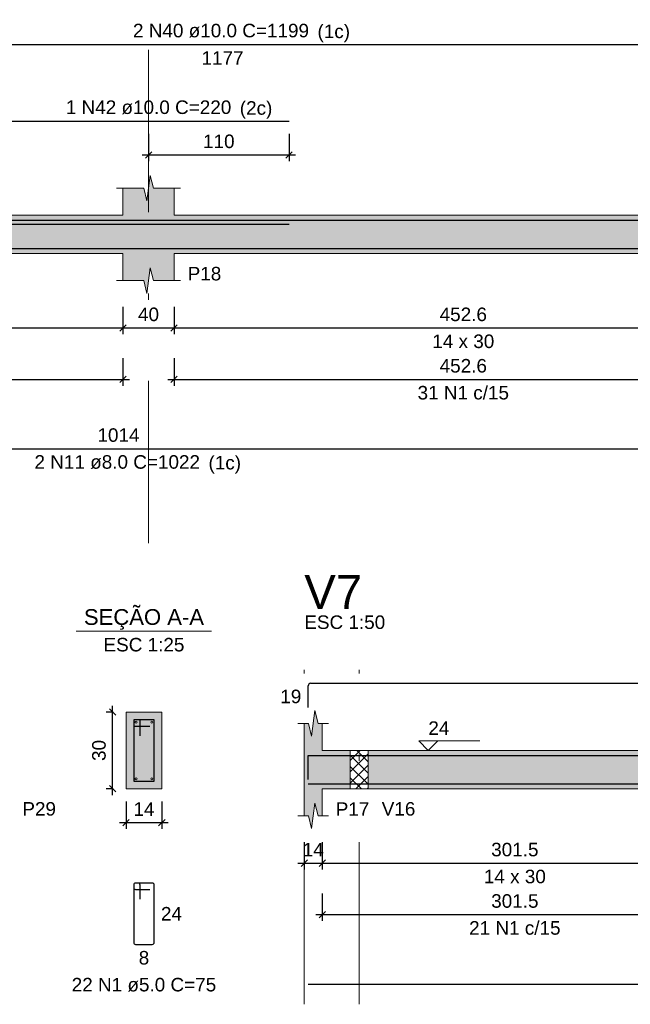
# Model space of a CAD drawing. Header units: millimetres. Extents: x 1434 to 2277, y -793 to -278.
# Tile 72 of 111: x 1735 to 1745, y -379 to -364. Entities that reach past the tile are written whole.
import ezdxf

# ---------------------------------------------------------------- set-up
doc = ezdxf.new("R2010")
doc.units = ezdxf.units.MM
doc.linetypes.add('DASHDOT', pattern=[25.4, 12.7, -6.35, 0, -6.35])
for name, color, linetype, lineweight in [('Descrição da armadura', 7, 'Continuous', 5), ('DT-Barras na forma', 1, 'Continuous', 30), ('DT-Barras no corte', 5, 'Continuous', 5), ('DT-Barras rebatidas', 1, 'Continuous', 30), ('DT-Cotas', 9, 'Continuous', 5), ('DT-Forma', 5, 'Continuous', 5), ('DT-Hachura forma vigas', 252, 'Continuous', 5), ('DT-Hachura intersecção vigas', 9, 'Continuous', 5), ('DT-Hachura seção vigas', 252, 'Continuous', 5), ('DT-Pontilhado', 9, 'DASHDOT', 5), ('DT-Textos', 7, 'Continuous', 5), ('DT-Título', 250, 'Continuous', 20), ('Textos armaduras', 7, 'Continuous', 5)]:
    doc.layers.add(name, color=color, linetype=linetype, lineweight=lineweight)
doc.styles.add('ARIAL', font='arial.ttf')
doc.styles.get("Standard").update_dxf_attribs({"font": 'arial.ttf'})
doc.dimstyles.new('UM_25.000000', dxfattribs={"dimtxt": 0.18, "dimasz": 0.1, "dimexe": 0.1, "dimexo": 0.2, "dimgap": 0, "dimtad": 1, "dimtih": 1, "dimtoh": 1, "dimdec": 1, "dimlfac": 25, "dimzin": 0, "dimdsep": 46, "dimtxsty": 'Standard', "dimcen": 0.09, "dimdle": 0.1, "dimadec": 1, "dimazin": 2, "dimtfac": 1, "dimtdec": 4, "dimtofl": 0, "dimtmove": 0, "dimatfit": 3, "dimfxl": 1, "dimtolj": 1, "dimarcsym": 0})
doc.dimstyles.new('UM_50.000000', dxfattribs={"dimtxt": 0.18, "dimasz": 0.1, "dimexe": 0.1, "dimexo": 0.2, "dimgap": 0, "dimtad": 1, "dimtih": 1, "dimtoh": 1, "dimdec": 1, "dimlfac": 50, "dimzin": 0, "dimdsep": 46, "dimtxsty": 'Standard', "dimcen": 0.09, "dimdle": 0.1, "dimadec": 1, "dimazin": 2, "dimtfac": 1, "dimtdec": 4, "dimtofl": 0, "dimtmove": 0, "dimatfit": 3, "dimfxl": 1, "dimtolj": 1, "dimarcsym": 0})

# ---------------------------------------------------------------- blocks, each defined once
blk = doc.blocks.new('_Oblique')
at = {"color": 0, "linetype": 'ByBlock', "lineweight": -2}
blk.add_line((-0.5, -0.5), (0.5, 0.5), dxfattribs=at)
blk = doc.blocks.new('*D394')
at = {"layer": 'DT-Cotas', "color": 0, "lineweight": -2, "transparency": 16777216}
for p, q in [((1728.187, -368.448), (1728.187, -368.877)), ((1736.978, -368.448), (1736.978, -368.877)), ((1728.087, -368.777), (1737.078, -368.777))]:
    blk.add_line(p, q, dxfattribs=at)
at = {"layer": 'DT-Cotas', "color": 0, "lineweight": -2, "transparency": 16777216, "xscale": 0.1, "yscale": 0.1, "zscale": 0.1, "rotation": 180}
blk.add_blockref('_Oblique', (1728.187, -368.777), dxfattribs=at)
at = {"layer": 'DT-Cotas', "color": 0, "lineweight": -2, "transparency": 16777216, "xscale": 0.1, "yscale": 0.1, "zscale": 0.1}
blk.add_blockref('_Oblique', (1736.978, -368.777), dxfattribs=at)
at = {"layer": 'DT-Cotas', "color": 7, "transparency": 16777216, "insert": (1732.583, -368.566), "char_height": 0.2118, "attachment_point": 5, "rotation": 0.0057, "style": 'ARIAL'}
blk.add_mtext('\\A1;439.6', dxfattribs=at)
blk = doc.blocks.new('*D395')
at = {"layer": 'DT-Cotas', "color": 0, "lineweight": -2, "transparency": 16777216}
for p, q in [((1736.978, -368.448), (1736.978, -368.877)), ((1737.778, -368.448), (1737.778, -368.877)), ((1736.878, -368.777), (1737.878, -368.777))]:
    blk.add_line(p, q, dxfattribs=at)
at = {"layer": 'DT-Cotas', "color": 0, "lineweight": -2, "transparency": 16777216, "xscale": 0.1, "yscale": 0.1, "zscale": 0.1, "rotation": 180}
blk.add_blockref('_Oblique', (1736.978, -368.777), dxfattribs=at)
at = {"layer": 'DT-Cotas', "color": 0, "lineweight": -2, "transparency": 16777216, "xscale": 0.1, "yscale": 0.1, "zscale": 0.1}
blk.add_blockref('_Oblique', (1737.778, -368.777), dxfattribs=at)
at = {"layer": 'DT-Cotas', "color": 7, "transparency": 16777216, "insert": (1737.378, -368.566), "char_height": 0.2118, "attachment_point": 5, "rotation": 0.0057, "style": 'ARIAL'}
blk.add_mtext('\\A1;40', dxfattribs=at)
blk = doc.blocks.new('*D396')
at = {"layer": 'DT-Cotas', "color": 0, "lineweight": -2, "transparency": 16777216}
for p, q in [((1737.778, -368.448), (1737.778, -368.877)), ((1746.83, -368.448), (1746.83, -368.877)), ((1737.678, -368.777), (1746.93, -368.777))]:
    blk.add_line(p, q, dxfattribs=at)
at = {"layer": 'DT-Cotas', "color": 0, "lineweight": -2, "transparency": 16777216, "xscale": 0.1, "yscale": 0.1, "zscale": 0.1, "rotation": 180}
blk.add_blockref('_Oblique', (1737.778, -368.777), dxfattribs=at)
at = {"layer": 'DT-Cotas', "color": 0, "lineweight": -2, "transparency": 16777216, "xscale": 0.1, "yscale": 0.1, "zscale": 0.1}
blk.add_blockref('_Oblique', (1746.83, -368.777), dxfattribs=at)
at = {"layer": 'DT-Cotas', "color": 7, "transparency": 16777216, "insert": (1742.304, -368.566), "char_height": 0.2118, "attachment_point": 5, "rotation": 0.0057, "style": 'ARIAL'}
blk.add_mtext('\\A1;452.6', dxfattribs=at)
blk = doc.blocks.new('*D403')
at = {"layer": 'DT-Cotas', "color": 0, "lineweight": -2, "transparency": 16777216}
for p, q in [((1728.187, -369.253), (1728.187, -369.682)), ((1736.978, -369.253), (1736.978, -369.682)), ((1728.087, -369.582), (1737.078, -369.582))]:
    blk.add_line(p, q, dxfattribs=at)
at = {"layer": 'DT-Cotas', "color": 0, "lineweight": -2, "transparency": 16777216, "xscale": 0.1, "yscale": 0.1, "zscale": 0.1, "rotation": 180}
blk.add_blockref('_Oblique', (1728.187, -369.582), dxfattribs=at)
at = {"layer": 'DT-Cotas', "color": 0, "lineweight": -2, "transparency": 16777216, "xscale": 0.1, "yscale": 0.1, "zscale": 0.1}
blk.add_blockref('_Oblique', (1736.978, -369.582), dxfattribs=at)
at = {"layer": 'DT-Cotas', "color": 7, "transparency": 16777216, "insert": (1732.583, -369.371), "char_height": 0.2118, "attachment_point": 5, "rotation": 0.0057, "style": 'ARIAL'}
blk.add_mtext('\\A1;439.6', dxfattribs=at)
blk = doc.blocks.new('*D404')
at = {"layer": 'DT-Cotas', "color": 0, "lineweight": -2, "transparency": 16777216}
for p, q in [((1737.778, -369.253), (1737.778, -369.682)), ((1746.83, -369.253), (1746.83, -369.682)), ((1737.678, -369.582), (1746.93, -369.582))]:
    blk.add_line(p, q, dxfattribs=at)
at = {"layer": 'DT-Cotas', "color": 0, "lineweight": -2, "transparency": 16777216, "xscale": 0.1, "yscale": 0.1, "zscale": 0.1, "rotation": 180}
blk.add_blockref('_Oblique', (1737.778, -369.582), dxfattribs=at)
at = {"layer": 'DT-Cotas', "color": 0, "lineweight": -2, "transparency": 16777216, "xscale": 0.1, "yscale": 0.1, "zscale": 0.1}
blk.add_blockref('_Oblique', (1746.83, -369.582), dxfattribs=at)
at = {"layer": 'DT-Cotas', "color": 7, "transparency": 16777216, "insert": (1742.304, -369.371), "char_height": 0.2118, "attachment_point": 5, "rotation": 0.0057, "style": 'ARIAL'}
blk.add_mtext('\\A1;452.6', dxfattribs=at)
blk = doc.blocks.new('*D408')
at = {"layer": 'DT-Cotas', "color": 0, "lineweight": -2, "transparency": 16777216}
for p, q in [((1737.378, -365.739), (1737.378, -366.169)), ((1739.578, -365.739), (1739.578, -366.169)), ((1737.278, -366.069), (1739.678, -366.069))]:
    blk.add_line(p, q, dxfattribs=at)
at = {"layer": 'DT-Cotas', "color": 0, "lineweight": -2, "transparency": 16777216, "xscale": 0.1, "yscale": 0.1, "zscale": 0.1, "rotation": 180}
blk.add_blockref('_Oblique', (1737.378, -366.069), dxfattribs=at)
at = {"layer": 'DT-Cotas', "color": 0, "lineweight": -2, "transparency": 16777216, "xscale": 0.1, "yscale": 0.1, "zscale": 0.1}
blk.add_blockref('_Oblique', (1739.578, -366.069), dxfattribs=at)
at = {"layer": 'DT-Cotas', "color": 7, "transparency": 16777216, "insert": (1738.478, -365.857), "char_height": 0.2118, "attachment_point": 5, "rotation": 0.0057, "style": 'ARIAL'}
blk.add_mtext('\\A1;110', dxfattribs=at)
blk = doc.blocks.new('*D430')
at = {"layer": 'DT-Cotas', "color": 0, "lineweight": -2, "transparency": 16777216}
for p, q in [((1736.815, -376.092), (1736.815, -374.692)), ((1736.826, -374.792), (1736.715, -374.792)), ((1736.826, -375.992), (1736.715, -375.992))]:
    blk.add_line(p, q, dxfattribs=at)
at = {"layer": 'DT-Cotas', "color": 0, "lineweight": -2, "transparency": 16777216, "xscale": 0.1, "yscale": 0.1, "zscale": 0.1}
for p, rotation in [((1736.815, -374.792), 90), ((1736.815, -375.992), 270)]:
    blk.add_blockref('_Oblique', p, dxfattribs=dict(at, rotation=rotation))
at = {"layer": 'DT-Cotas', "color": 7, "transparency": 16777216, "insert": (1736.603, -375.392), "char_height": 0.2118, "attachment_point": 5, "rotation": 90, "style": 'ARIAL'}
blk.add_mtext('\\A1;30', dxfattribs=at)
blk = doc.blocks.new('*D431')
at = {"layer": 'DT-Cotas', "color": 0, "lineweight": -2, "transparency": 16777216}
for p, q in [((1737.026, -376.192), (1737.026, -376.621)), ((1737.586, -376.192), (1737.586, -376.621)), ((1736.926, -376.521), (1737.686, -376.521))]:
    blk.add_line(p, q, dxfattribs=at)
at = {"layer": 'DT-Cotas', "color": 0, "lineweight": -2, "transparency": 16777216, "xscale": 0.1, "yscale": 0.1, "zscale": 0.1, "rotation": 180}
blk.add_blockref('_Oblique', (1737.026, -376.521), dxfattribs=at)
at = {"layer": 'DT-Cotas', "color": 0, "lineweight": -2, "transparency": 16777216, "xscale": 0.1, "yscale": 0.1, "zscale": 0.1}
blk.add_blockref('_Oblique', (1737.586, -376.521), dxfattribs=at)
at = {"layer": 'DT-Cotas', "color": 7, "transparency": 16777216, "insert": (1737.306, -376.31), "char_height": 0.2118, "attachment_point": 5, "rotation": 0.0057, "style": 'ARIAL'}
blk.add_mtext('\\A1;14', dxfattribs=at)
blk = doc.blocks.new('*D432')
at = {"layer": 'DT-Cotas', "color": 0, "lineweight": -2, "transparency": 16777216}
for p, q in [((1739.816, -376.827), (1739.816, -377.257)), ((1740.096, -376.827), (1740.096, -377.257)), ((1739.716, -377.157), (1740.196, -377.157))]:
    blk.add_line(p, q, dxfattribs=at)
at = {"layer": 'DT-Cotas', "color": 0, "lineweight": -2, "transparency": 16777216, "xscale": 0.1, "yscale": 0.1, "zscale": 0.1, "rotation": 180}
blk.add_blockref('_Oblique', (1739.816, -377.157), dxfattribs=at)
at = {"layer": 'DT-Cotas', "color": 0, "lineweight": -2, "transparency": 16777216, "xscale": 0.1, "yscale": 0.1, "zscale": 0.1}
blk.add_blockref('_Oblique', (1740.096, -377.157), dxfattribs=at)
at = {"layer": 'DT-Cotas', "color": 7, "transparency": 16777216, "insert": (1739.956, -376.945), "char_height": 0.2118, "attachment_point": 5, "rotation": 0.0057, "style": 'ARIAL'}
blk.add_mtext('\\A1;14', dxfattribs=at)
blk = doc.blocks.new('*D433')
at = {"layer": 'DT-Cotas', "color": 0, "lineweight": -2, "transparency": 16777216}
for p, q in [((1740.096, -376.827), (1740.096, -377.257)), ((1746.126, -376.827), (1746.126, -377.257)), ((1739.996, -377.157), (1746.226, -377.157))]:
    blk.add_line(p, q, dxfattribs=at)
at = {"layer": 'DT-Cotas', "color": 0, "lineweight": -2, "transparency": 16777216, "xscale": 0.1, "yscale": 0.1, "zscale": 0.1, "rotation": 180}
blk.add_blockref('_Oblique', (1740.096, -377.157), dxfattribs=at)
at = {"layer": 'DT-Cotas', "color": 0, "lineweight": -2, "transparency": 16777216, "xscale": 0.1, "yscale": 0.1, "zscale": 0.1}
blk.add_blockref('_Oblique', (1746.126, -377.157), dxfattribs=at)
at = {"layer": 'DT-Cotas', "color": 7, "transparency": 16777216, "insert": (1743.111, -376.945), "char_height": 0.2118, "attachment_point": 5, "rotation": 0.0057, "style": 'ARIAL'}
blk.add_mtext('\\A1;301.5', dxfattribs=at)
blk = doc.blocks.new('*D439')
at = {"layer": 'DT-Cotas', "color": 0, "lineweight": -2, "transparency": 16777216}
for p, q in [((1740.096, -377.632), (1740.096, -378.062)), ((1746.126, -377.632), (1746.126, -378.062)), ((1739.996, -377.962), (1746.226, -377.962))]:
    blk.add_line(p, q, dxfattribs=at)
at = {"layer": 'DT-Cotas', "color": 0, "lineweight": -2, "transparency": 16777216, "xscale": 0.1, "yscale": 0.1, "zscale": 0.1, "rotation": 180}
blk.add_blockref('_Oblique', (1740.096, -377.962), dxfattribs=at)
at = {"layer": 'DT-Cotas', "color": 0, "lineweight": -2, "transparency": 16777216, "xscale": 0.1, "yscale": 0.1, "zscale": 0.1}
blk.add_blockref('_Oblique', (1746.126, -377.962), dxfattribs=at)
at = {"layer": 'DT-Cotas', "color": 7, "transparency": 16777216, "insert": (1743.111, -377.75), "char_height": 0.2118, "attachment_point": 5, "rotation": 0.0057, "style": 'ARIAL'}
blk.add_mtext('\\A1;301.5', dxfattribs=at)

msp = doc.modelspace()

# ---------------------------------------------------------------- hatches: boundary and pattern name
at = {"layer": 'DT-Hachura forma vigas', "linetype": 'Continuous'}
for points in [[(1757.2207, -367.6126), (1757.6609, -367.6126), (1757.6609, -367.0126), (1757.2207, -367.0126), (1757.2207, -366.589), (1756.9957, -366.589), (1756.9457, -366.389), (1756.8957, -366.789), (1756.8457, -366.589), (1756.6207, -366.589), (1756.6207, -367.0126), (1747.6297, -367.0126), (1747.6297, -366.589), (1747.3047, -366.589), (1747.2547, -366.389), (1747.2047, -366.789), (1747.1547, -366.589), (1746.8297, -366.589), (1746.8297, -367.0126), (1737.7783, -367.0126), (1737.7783, -366.589), (1737.4533, -366.589), (1737.4033, -366.389), (1737.3533, -366.789), (1737.3033, -366.589), (1736.9783, -366.589), (1736.9783, -367.0126), (1728.1871, -367.0126), (1728.1871, -366.589), (1727.8621, -366.589), (1727.8121, -366.389), (1727.7621, -366.789), (1727.7121, -366.589), (1727.3871, -366.589), (1727.3871, -367.0126), (1726.9671, -367.0126), (1726.9671, -367.6126), (1727.3871, -367.6126), (1727.3871, -368.0362), (1727.7121, -368.0362), (1727.7621, -368.2362), (1727.8121, -367.8362), (1727.8621, -368.0362), (1728.1871, -368.0362), (1728.1871, -367.6126), (1736.9783, -367.6126), (1736.9783, -368.0362), (1737.3033, -368.0362), (1737.3533, -368.2362), (1737.4033, -367.8362), (1737.4533, -368.0362), (1737.7783, -368.0362), (1737.7783, -367.6126), (1746.8297, -367.6126), (1746.8297, -368.0362), (1747.1547, -368.0362), (1747.2047, -368.2362), (1747.2547, -367.8362), (1747.3047, -368.0362), (1747.6297, -368.0362), (1747.6297, -367.6126), (1756.6207, -367.6126), (1756.6207, -368.0362), (1756.8457, -368.0362), (1756.8957, -368.2362), (1756.9457, -367.8362), (1756.9957, -368.0362), (1757.2207, -368.0362), (1757.2207, -367.6126)], [(1740.0959, -375.9919), (1740.5359, -375.9919), (1740.5359, -375.3919), (1740.0959, -375.3919), (1740.0959, -374.9683), (1740.0309, -374.9683), (1739.9809, -374.7683), (1739.9309, -375.1683), (1739.8809, -374.9683), (1739.8159, -374.9683), (1739.8159, -375.3919), (1739.8159, -375.9919), (1739.8159, -376.4155), (1739.8809, -376.4155), (1739.9309, -376.6155), (1739.9809, -376.2155), (1740.0309, -376.4155), (1740.0959, -376.4155), (1740.0959, -375.9919)], [(1752.0763, -375.9919), (1757.4263, -375.9919), (1757.4263, -375.3919), (1752.0763, -375.3919), (1752.0763, -374.9683), (1751.8513, -374.9683), (1751.8013, -374.7683), (1751.7513, -375.1683), (1751.7013, -374.9683), (1751.4763, -374.9683), (1751.4763, -375.3919), (1746.7259, -375.3919), (1746.7259, -374.9683), (1746.5009, -374.9683), (1746.4509, -374.7683), (1746.4009, -375.1683), (1746.3509, -374.9683), (1746.1259, -374.9683), (1746.1259, -375.3919), (1740.8159, -375.3919), (1740.8159, -375.9919), (1746.1259, -375.9919), (1746.1259, -376.4155), (1746.3509, -376.4155), (1746.4009, -376.6155), (1746.4509, -376.2155), (1746.5009, -376.4155), (1746.7259, -376.4155), (1746.7259, -375.9919), (1751.4763, -375.9919), (1751.4763, -376.4155), (1751.7013, -376.4155), (1751.7513, -376.6155), (1751.8013, -376.2155), (1751.8513, -376.4155), (1752.0763, -376.4155), (1752.0763, -375.9919)]]:
    msp.add_hatch(color=256, dxfattribs=at).paths.add_polyline_path(points)
at = {"layer": 'DT-Hachura intersecção vigas', "linetype": 'Continuous'}
h = msp.add_hatch(dxfattribs=at)
h.set_pattern_fill('ANSI37', color=256, style=0)
h.set_pattern_definition([(45, (1722.81126, -450.90245), (-0.08838835, 0.08838835), []), (135, (1722.81126, -450.90245), (-0.08838835, -0.08838835), [])])
h.paths.add_polyline_path([(1740.5359, -375.9919), (1740.8159, -375.9919), (1740.8159, -375.3919), (1740.5359, -375.3919), (1740.5359, -375.9919)])
at = {"layer": 'DT-Hachura seção vigas', "linetype": 'Continuous'}
msp.add_hatch(color=256, dxfattribs=at).paths.add_polyline_path([(1737.0264, -375.9919), (1737.0264, -375.9919), (1737.5864, -375.9919), (1737.5864, -374.7919), (1737.0264, -374.7919), (1737.0264, -375.9919)])

# ---------------------------------------------------------------- linework, layer by layer
at = {"layer": 'DT-Barras na forma'}
for p, q in [((1737.2464, -374.9119), (1737.1464, -374.9119)), ((1737.1464, -374.9119), (1737.1464, -375.8719)), ((1737.4664, -374.9119), (1737.1464, -374.9119)), ((1737.1464, -374.9119), (1737.1464, -375.0119)), ((1737.1464, -375.0119), (1737.3964, -375.0119)), ((1737.2464, -375.1619), (1737.2464, -374.9119)), ((1737.4664, -375.8719), (1737.4664, -374.9119)), ((1737.1464, -375.8719), (1737.4664, -375.8719))]:
    msp.add_line(p, q, dxfattribs=at)
for points in [[(1726.7471, -367.5626), (1726.7471, -367.0926), (1750.2771, -367.0926)], [(1735.1783, -367.1526), (1739.5783, -367.1526)], [(1726.7471, -367.3346), (1726.7471, -367.5346), (1747.0297, -367.5346)], [(1739.8759, -375.8476), (1739.8759, -375.4699), (1758.3263, -375.4699), (1758.3263, -375.8687)], [(1739.8759, -375.9139), (1758.3263, -375.9139)]]:
    msp.add_lwpolyline(points, dxfattribs=at)
at = {"layer": 'DT-Barras no corte'}
for centre in [(1737.1824, -374.9479), (1737.4304, -374.9479), (1737.1824, -375.8359), (1737.4304, -375.8359)]:
    msp.add_circle(centre, 0.016, dxfattribs=at)
at = {"layer": 'DT-Barras rebatidas'}
for p, q in [((1726.7971, -364.3392), (1750.2771, -364.3392)), ((1735.1783, -365.5394), (1739.5783, -365.5394)), ((1726.7871, -370.6692), (1747.0297, -370.6692)), ((1739.8759, -374.718), (1739.8759, -374.3803)), ((1739.9159, -374.3403), (1758.2863, -374.3403)), ((1737.1464, -377.4986), (1737.1464, -378.3986)), ((1737.1464, -377.4986), (1737.1464, -377.5386)), ((1737.2164, -377.4686), (1737.1764, -377.4686)), ((1737.4364, -377.4686), (1737.1764, -377.4686)), ((1737.2464, -377.7186), (1737.2464, -377.4986)), ((1737.4664, -378.3986), (1737.4664, -377.4986)), ((1737.1764, -377.5686), (1737.3964, -377.5686)), ((1737.1764, -378.4286), (1737.4364, -378.4286)), ((1739.8759, -379.0486), (1758.3263, -379.0486))]:
    msp.add_line(p, q, dxfattribs=at)
for centre, radius, start, end in [((1739.9159, -374.3803), 0.04, 90, 180), ((1737.1764, -377.4986), 0.03, 90, 180), ((1737.1764, -377.4986), 0.03, 90, 180), ((1737.2164, -377.4986), 0.03, 0, 90), ((1737.4364, -377.4986), 0.03, 0, 90), ((1737.1764, -377.5386), 0.03, 180, 270), ((1737.1764, -378.3986), 0.03, 180, 270), ((1737.4364, -378.3986), 0.03, 270, 0)]:
    msp.add_arc(centre, radius, start, end, dxfattribs=at)
at = {"layer": 'DT-Forma'}
for p, q in [((1737.3533, -366.789), (1737.4033, -366.389)), ((1737.4033, -366.389), (1737.4533, -366.589)), ((1736.8783, -366.589), (1737.3033, -366.589)), ((1736.9783, -367.0126), (1736.9783, -366.589)), ((1737.3033, -366.589), (1737.3533, -366.789)), ((1737.4533, -366.589), (1737.8783, -366.589)), ((1737.7783, -366.589), (1737.7783, -367.0126)), ((1728.1871, -367.0126), (1736.9783, -367.0126)), ((1737.7783, -367.0126), (1746.8297, -367.0126)), ((1728.1871, -367.6126), (1736.9783, -367.6126)), ((1736.9783, -367.6126), (1736.9783, -368.0362)), ((1737.7783, -368.0362), (1737.7783, -367.6126)), ((1737.7783, -367.6126), (1746.8297, -367.6126)), ((1737.3533, -368.2362), (1737.4033, -367.8362)), ((1737.4033, -367.8362), (1737.4533, -368.0362)), ((1736.8783, -368.0362), (1737.3033, -368.0362)), ((1737.3033, -368.0362), (1737.3533, -368.2362)), ((1737.4533, -368.0362), (1737.8783, -368.0362)), ((1737.5864, -374.7919), (1737.0264, -374.7919)), ((1737.0264, -374.7919), (1737.0264, -374.7919)), ((1737.0264, -374.7919), (1737.0264, -375.9919)), ((1737.5864, -375.9919), (1737.5864, -374.7919)), ((1737.5864, -374.7919), (1737.5864, -374.7919)), ((1739.9309, -375.1683), (1739.9809, -374.7683)), ((1739.9809, -374.7683), (1740.0309, -374.9683)), ((1739.7159, -374.9683), (1739.8809, -374.9683)), ((1739.8159, -375.3919), (1739.8159, -374.9683)), ((1739.8809, -374.9683), (1739.9309, -375.1683)), ((1740.0309, -374.9683), (1740.1959, -374.9683)), ((1740.0959, -374.9683), (1740.0959, -375.3919)), ((1740.0959, -375.3919), (1740.5359, -375.3919)), ((1740.5359, -375.3919), (1740.8159, -375.3919)), ((1740.8159, -375.3919), (1746.1259, -375.3919)), ((1737.0264, -375.9919), (1737.5864, -375.9919)), ((1737.0264, -375.9919), (1737.0264, -375.9919)), ((1737.5864, -375.9919), (1737.5864, -375.9919)), ((1739.8159, -375.9919), (1739.8159, -376.4155)), ((1740.0959, -376.4155), (1740.0959, -375.9919)), ((1740.0959, -375.9919), (1740.5359, -375.9919)), ((1740.5359, -375.9919), (1740.8159, -375.9919)), ((1740.8159, -375.9919), (1746.1259, -375.9919)), ((1739.9309, -376.6155), (1739.9809, -376.2155)), ((1739.9809, -376.2155), (1740.0309, -376.4155)), ((1739.7159, -376.4155), (1739.8809, -376.4155)), ((1739.8809, -376.4155), (1739.9309, -376.6155)), ((1740.0309, -376.4155), (1740.1959, -376.4155))]:
    msp.add_line(p, q, dxfattribs=at)
at = {"layer": 'DT-Forma', "linetype": 'Continuous'}
msp.add_line((1739.8159, -375.9919), (1739.8159, -375.3919), dxfattribs=at)
at = {"layer": 'DT-Pontilhado', "ltscale": 0.2}
for p, q in [((1737.3783, -372.1459), (1737.3783, -364.0568)), ((1739.8159, -379.3663), (1739.8159, -374.1285)), ((1740.6759, -379.3663), (1740.6759, -374.1285)), ((1740.5359, -375.3919), (1740.5359, -375.9919)), ((1740.8159, -375.3919), (1740.8159, -375.9919))]:
    msp.add_line(p, q, dxfattribs=at)
at = {"layer": 'DT-Textos'}
msp.add_line((1736.2474, -373.527), (1738.3654, -373.527), dxfattribs=at)
msp.add_lwpolyline([(1741.9049, -375.2437), (1741.7567, -375.3919), (1741.6084, -375.2437), (1742.5615, -375.2437)], dxfattribs=at)

# ---------------------------------------------------------------- texts
at = {"layer": 'Descrição da armadura', "linetype": 'Continuous', "char_height": 0.2118, "attachment_point": 8, "line_spacing_factor": 0.798, "style": 'ARIAL'}
for s, insert, width in [('2 N40 ø10.0 C=1199', (1738.5121, -364.2333), 5.524605), ('1 N42 ø10.0 C=220', (1737.3783, -365.4335), 5.194653), ('31 N1 c/15', (1742.304, -369.9), 2.869342), ('2 N11 ø8.0 C=1022', (1736.8884, -370.9869), 5.194653), ('21 N1 c/15', (1743.1109, -378.2794), 2.869342), ('22 N1 ø5.0 C=75', (1737.3064, -379.1699), 4.534748)]:
    msp.add_mtext(s, dxfattribs=dict(at, insert=insert, width=width))
at = {"layer": 'DT-Textos', "line_spacing_factor": 0.798, "style": 'ARIAL'}
for s, insert, char_height, width, attachment_point in [('(1c)', (1740.0223, -364.3035), 0.2118, 0.872216, 7), ('(2c)', (1738.8063, -365.5035), 0.2118, 0.872216, 7), ('P18', (1737.9901, -368.0362), 0.2118, 0.90115, 7), ('14 x 30', (1742.304, -369.0952), 0.2118, 1.66134, 8), ('(1c)', (1738.3163, -371.0565), 0.2118, 0.872216, 7), ('SEÇÃO A-A', (1737.3063, -373.5025), 0.2471, 4.137152, 8), ('ESC 1:50', (1739.8159, -373.4931), 0.2118, 2.167804, 7), ('ESC 1:25', (1737.3064, -373.8447), 0.2118, 2.167804, 8), ('24', (1741.7567, -375.1484), 0.2118, 0.563342, 7), ('P29', (1735.4031, -376.4155), 0.2118, 0.90115, 7), ('P17', (1740.3077, -376.4155), 0.2118, 0.90115, 7), ('V16', (1741.0277, -376.4155), 0.2118, 0.90115, 7), ('14 x 30', (1743.1109, -377.4745), 0.2118, 1.66134, 8)]:
    msp.add_mtext(s, dxfattribs=dict(at, insert=insert, char_height=char_height, width=width, attachment_point=attachment_point))
at = {"layer": 'DT-Título', "insert": (1739.8159, -373.1754), "char_height": 0.5295, "width": 1.858436, "attachment_point": 7, "line_spacing_factor": 0.798, "style": 'ARIAL'}
msp.add_mtext('V7', dxfattribs=at)
at = {"layer": 'Textos armaduras', "linetype": 'Continuous', "char_height": 0.2118, "attachment_point": 7, "line_spacing_factor": 0.798, "style": 'ARIAL'}
for s, insert, width in [('1177', (1738.2072, -364.6569), 1.31981), ('1014', (1736.5785, -370.5633), 1.31981), ('19', (1739.4401, -374.6551), 0.659905), ('24', (1737.5723, -378.0545), 0.659905), ('8', (1737.2239, -378.7463), 0.329953)]:
    msp.add_mtext(s, dxfattribs=dict(at, insert=insert, width=width))

# ---------------------------------------------------------------- dimensions: what is measured, and where the dimension line sits
at = {"layer": 'DT-Cotas'}
for base, p1, p2, dimstyle, override, picture, middle in [((1739.5783, -366.0689), (1737.3783, -365.5394), (1739.5783, -365.5394), 'UM_50.000000', {"dimtxt": 0.2118, "dimasz": 0.1, "dimexe": 0.1, "dimexo": 0.2, "dimtad": 1, "dimtih": 0, "dimtoh": 0, "dimdec": 1, "dimlfac": 50, "dimzin": 8, "dimtxsty": 'ARIAL', "dimblk": 'Oblique', "dimblk1": 'Oblique', "dimblk2": 'Oblique', "dimsah": 1, "dimdle": 0.1, "dimse1": 0, "dimse2": 0, "dimclrt": 7, "dimadec": 1, "dimazin": 3, "dimtmove": 2, "dimldrblk": 'Oblique'}, '*D408', (1738.4783, -365.8571)), ((1736.9783, -368.7775), (1728.1871, -368.248), (1736.9783, -368.248), 'UM_50.000000', {"dimtxt": 0.2118, "dimasz": 0.1, "dimexe": 0.1, "dimexo": 0.2, "dimtad": 1, "dimtih": 0, "dimtoh": 0, "dimdec": 1, "dimlfac": 50, "dimzin": 8, "dimtxsty": 'ARIAL', "dimblk": 'Oblique', "dimblk1": 'Oblique', "dimblk2": 'Oblique', "dimsah": 1, "dimdle": 0.1, "dimse1": 0, "dimse2": 0, "dimclrt": 7, "dimadec": 1, "dimazin": 3, "dimtmove": 2, "dimldrblk": 'Oblique'}, '*D394', (1732.5827, -368.5657)), ((1737.7783, -368.7775), (1736.9783, -368.248), (1737.7783, -368.248), 'UM_50.000000', {"dimtxt": 0.2118, "dimasz": 0.1, "dimexe": 0.1, "dimexo": 0.2, "dimtad": 1, "dimtih": 0, "dimtoh": 0, "dimdec": 1, "dimlfac": 50, "dimzin": 8, "dimtxsty": 'ARIAL', "dimblk": 'Oblique', "dimblk1": 'Oblique', "dimblk2": 'Oblique', "dimsah": 1, "dimdle": 0.1, "dimse1": 0, "dimse2": 0, "dimclrt": 7, "dimadec": 1, "dimazin": 3, "dimtmove": 2, "dimldrblk": 'Oblique'}, '*D395', (1737.3783, -368.5657)), ((1746.8297, -368.7775), (1737.7783, -368.248), (1746.8297, -368.248), 'UM_50.000000', {"dimtxt": 0.2118, "dimasz": 0.1, "dimexe": 0.1, "dimexo": 0.2, "dimtad": 1, "dimtih": 0, "dimtoh": 0, "dimdec": 1, "dimlfac": 50, "dimzin": 8, "dimtxsty": 'ARIAL', "dimblk": 'Oblique', "dimblk1": 'Oblique', "dimblk2": 'Oblique', "dimsah": 1, "dimdle": 0.1, "dimse1": 0, "dimse2": 0, "dimclrt": 7, "dimadec": 1, "dimazin": 3, "dimtmove": 2, "dimldrblk": 'Oblique'}, '*D396', (1742.304, -368.5657)), ((1736.9783, -369.5823), (1728.1871, -369.0528), (1736.9783, -369.0528), 'UM_50.000000', {"dimtxt": 0.2118, "dimasz": 0.1, "dimexe": 0.1, "dimexo": 0.2, "dimtad": 1, "dimtih": 0, "dimtoh": 0, "dimdec": 1, "dimlfac": 50, "dimzin": 8, "dimtxsty": 'ARIAL', "dimblk": 'Oblique', "dimblk1": 'Oblique', "dimblk2": 'Oblique', "dimsah": 1, "dimdle": 0.1, "dimse1": 0, "dimse2": 0, "dimclrt": 7, "dimadec": 1, "dimazin": 3, "dimtmove": 2, "dimldrblk": 'Oblique'}, '*D403', (1732.5827, -369.3705)), ((1746.8297, -369.5823), (1737.7783, -369.0528), (1746.8297, -369.0528), 'UM_50.000000', {"dimtxt": 0.2118, "dimasz": 0.1, "dimexe": 0.1, "dimexo": 0.2, "dimtad": 1, "dimtih": 0, "dimtoh": 0, "dimdec": 1, "dimlfac": 50, "dimzin": 8, "dimtxsty": 'ARIAL', "dimblk": 'Oblique', "dimblk1": 'Oblique', "dimblk2": 'Oblique', "dimsah": 1, "dimdle": 0.1, "dimse1": 0, "dimse2": 0, "dimclrt": 7, "dimadec": 1, "dimazin": 3, "dimtmove": 2, "dimldrblk": 'Oblique'}, '*D404', (1742.304, -369.3705)), ((1737.5864, -376.5214), (1737.0264, -375.9919), (1737.5864, -375.9919), 'UM_25.000000', {"dimtxt": 0.2118, "dimasz": 0.1, "dimexe": 0.1, "dimexo": 0.2, "dimtad": 1, "dimtih": 0, "dimtoh": 0, "dimdec": 1, "dimlfac": 25, "dimzin": 8, "dimtxsty": 'ARIAL', "dimblk": 'Oblique', "dimblk1": 'Oblique', "dimblk2": 'Oblique', "dimsah": 1, "dimdle": 0.1, "dimse1": 0, "dimse2": 0, "dimclrt": 7, "dimadec": 1, "dimazin": 3, "dimtmove": 2, "dimldrblk": 'Oblique'}, '*D431', (1737.3064, -376.3096)), ((1740.0959, -377.1568), (1739.8159, -376.6273), (1740.0959, -376.6273), 'UM_50.000000', {"dimtxt": 0.2118, "dimasz": 0.1, "dimexe": 0.1, "dimexo": 0.2, "dimtad": 1, "dimtih": 0, "dimtoh": 0, "dimdec": 1, "dimlfac": 50, "dimzin": 8, "dimtxsty": 'ARIAL', "dimblk": 'Oblique', "dimblk1": 'Oblique', "dimblk2": 'Oblique', "dimsah": 1, "dimdle": 0.1, "dimse1": 0, "dimse2": 0, "dimclrt": 7, "dimadec": 1, "dimazin": 3, "dimtmove": 2, "dimldrblk": 'Oblique'}, '*D432', (1739.9559, -376.945)), ((1746.1259, -377.1568), (1740.0959, -376.6273), (1746.1259, -376.6273), 'UM_50.000000', {"dimtxt": 0.2118, "dimasz": 0.1, "dimexe": 0.1, "dimexo": 0.2, "dimtad": 1, "dimtih": 0, "dimtoh": 0, "dimdec": 1, "dimlfac": 50, "dimzin": 8, "dimtxsty": 'ARIAL', "dimblk": 'Oblique', "dimblk1": 'Oblique', "dimblk2": 'Oblique', "dimsah": 1, "dimdle": 0.1, "dimse1": 0, "dimse2": 0, "dimclrt": 7, "dimadec": 1, "dimazin": 3, "dimtmove": 2, "dimldrblk": 'Oblique'}, '*D433', (1743.1109, -376.945)), ((1746.1259, -377.9617), (1740.0959, -377.4322), (1746.1259, -377.4322), 'UM_50.000000', {"dimtxt": 0.2118, "dimasz": 0.1, "dimexe": 0.1, "dimexo": 0.2, "dimtad": 1, "dimtih": 0, "dimtoh": 0, "dimdec": 1, "dimlfac": 50, "dimzin": 8, "dimtxsty": 'ARIAL', "dimblk": 'Oblique', "dimblk1": 'Oblique', "dimblk2": 'Oblique', "dimsah": 1, "dimdle": 0.1, "dimse1": 0, "dimse2": 0, "dimclrt": 7, "dimadec": 1, "dimazin": 3, "dimtmove": 2, "dimldrblk": 'Oblique'}, '*D439', (1743.1109, -377.7499))]:
    dim = msp.add_linear_dim(base=base, p1=p1, p2=p2, dimstyle=dimstyle, override=override, dxfattribs=at)
    dim.commit()
    dim.dimension.update_dxf_attribs({"geometry": picture, "text_midpoint": middle, "dimtype": 160, "text_rotation": 0.00573})
dim = msp.add_linear_dim(base=(1736.8146, -374.7919), p1=(1737.0264, -375.9919), p2=(1737.0264, -374.7919), angle=90, dimstyle='UM_25.000000', override={"dimtxt": 0.2118, "dimasz": 0.1, "dimexe": 0.1, "dimexo": 0.2, "dimtad": 1, "dimtih": 0, "dimtoh": 0, "dimdec": 1, "dimlfac": 25, "dimzin": 8, "dimtxsty": 'ARIAL', "dimblk": 'Oblique', "dimblk1": 'Oblique', "dimblk2": 'Oblique', "dimsah": 1, "dimdle": 0.1, "dimse1": 0, "dimse2": 0, "dimclrt": 7, "dimadec": 1, "dimazin": 3, "dimtmove": 2, "dimldrblk": 'Oblique'}, dxfattribs=at)
dim.commit()
dim.dimension.update_dxf_attribs({"geometry": '*D430', "text_midpoint": (1736.6028, -375.3919), "dimtype": 160, "text_rotation": 90})

doc.saveas('drawing.dxf')
